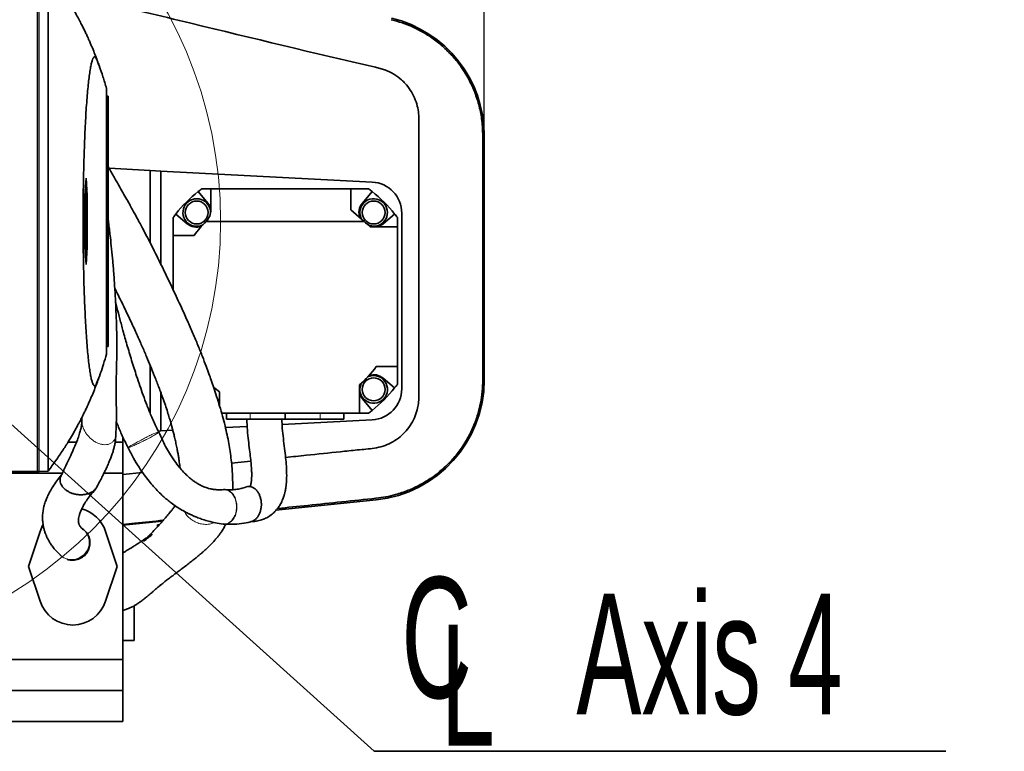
# Model space of a CAD drawing. Header units: millimetres. Extents: x 0 to 12115, y 0 to 8400.
# Tile 38 of 120: x 4711 to 5282, y 4796 to 5220. Entities that reach past the tile are written whole.
import ezdxf

# ---------------------------------------------------------------- set-up
doc = ezdxf.new("R2010")
doc.units = ezdxf.units.MM
doc.header["$LTSCALE"] = 20
doc.layers.add('SVART_TEXT', color=7, linetype='Continuous')
doc.styles.add('SLDTEXTSTYLE0', font='TXT', dxfattribs={"width": 0.605})
doc.dimstyles.new('SLDDIMSTYLE4', dxfattribs={"dimtxt": 70, "dimasz": 70, "dimexe": 0, "dimexo": 0.0625, "dimgap": 17.5, "dimtad": 1, "dimdec": 0, "dimrnd": 1e-09, "dimzin": 12, "dimdsep": 46, "dimtxsty": 'SLDTEXTSTYLE0', "dimsah": 1, "dimcen": 0.09, "dimadec": 0, "dimazin": 3, "dimtfac": 1, "dimtofl": 0, "dimtmove": 0, "dimatfit": 3, "dimfxl": 1, "dimfrac": 2, "dimtolj": 1, "dimtzin": 12, "dimarcsym": 0})
doc.dimstyles.new('SLDDIMSTYLE6', dxfattribs={"dimtxt": 0.18, "dimasz": 70, "dimexe": 0, "dimexo": 0.0625, "dimgap": 0, "dimtad": 0, "dimtih": 1, "dimtoh": 1, "dimdec": 0, "dimrnd": 1e-09, "dimzin": 0, "dimdsep": 46, "dimtxsty": 'Standard', "dimsah": 1, "dimcen": 0.09, "dimadec": 0, "dimazin": 0, "dimtfac": 70, "dimtdec": 0, "dimtofl": 0, "dimtmove": 0, "dimatfit": 3, "dimfxl": 1, "dimfrac": 2, "dimtolj": 1, "dimtzin": 0, "dimarcsym": 0})

# ---------------------------------------------------------------- blocks, each defined once
blk = doc.blocks.new('_D_20')
at = {"layer": 'SVART_TEXT'}
for p, q in [((4575.45, 5107.31), (4575.45, 5577.82)), ((4980.34, 5157.07), (4980.34, 5577.82)), ((4575.45, 5547.82), (4980.34, 5547.82))]:
    blk.add_line(p, q, dxfattribs=at)
for points in [[(4575.45, 5547.82), (4645.45, 5537.82), (4645.45, 5557.82)], [(4980.34, 5547.82), (4910.34, 5557.82), (4910.34, 5537.82)]]:
    blk.add_solid(points, dxfattribs=at)
at = {"layer": 'SVART_TEXT', "insert": (4697.69, 5638.06), "char_height": 70, "attachment_point": 1, "style": 'SLDTEXTSTYLE0'}
blk.add_mtext('405', dxfattribs=at)
blk = doc.blocks.new('SW_SYMBOL_MOD_CL')
at = {"layer": 'SVART_TEXT', "color": 0, "char_height": 15515, "attachment_point": 5, "style": 'SLDTEXTSTYLE0'}
for s, insert in [('C', (8000, 12000)), ('L', (12000, 6000))]:
    blk.add_mtext(s, dxfattribs=dict(at, insert=insert))
blk = doc.blocks.new('SW_NOTE_0_4')
at = {"layer": 'SVART_TEXT', "color": 0}
for p, q in [((0, 0), (331.11, 0)), ((331.11, 0), (0, 0)), ((0, 0), (331.11, 0)), ((331.11, 0), (0, 0)), ((0, 0), (331.11, 0)), ((331.11, 0), (0, 0))]:
    blk.add_line(p, q, dxfattribs=at)
at = {"layer": 'SVART_TEXT', "color": 0, "xscale": 0.004511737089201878, "yscale": 0.004511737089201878, "zscale": 0.004511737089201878}
blk.add_blockref('SW_SYMBOL_MOD_CL', (0.02, 11.29), dxfattribs=at)
at = {"layer": 'SVART_TEXT', "color": 0, "insert": (117.07, 91.41), "char_height": 70, "attachment_point": 1, "style": 'SLDTEXTSTYLE0'}
blk.add_mtext('Axis 4', dxfattribs=at)

msp = doc.modelspace()

# ---------------------------------------------------------------- linework, layer by layer
at = {"color": 7, "linetype": 'Continuous', "lineweight": 35}
for p, q in [((4721.448661, 4958.314297), (4721.448661, 5248.314297)), ((4761.448661, 5180.314297), (4761.448661, 5026.314297)), ((4761.448661, 5175.814297), (4762.448661, 5175.814297)), ((4762.448661, 5175.814297), (4762.448661, 5030.814297)), ((4980.343918, 5011.381097), (4980.343918, 5153.070158)), ((4786.771293, 5132.780572), (4763.006553, 5134.026029)), ((4786.771293, 5090.771991), (4786.771293, 5132.780572)), ((4786.771293, 5132.780572), (4793.015263, 5132.45334)), ((4793.015263, 5132.45334), (4793.015263, 5078.266741)), ((4793.015263, 5132.45334), (4915.457311, 5126.036424)), ((4749.581731, 5128.314297), (4748.884166, 5118.314297)), ((4750.279296, 5118.314297), (4749.581731, 5128.314297)), ((4748.884166, 5118.314297), (4748.884166, 5088.314297)), ((4749.542957, 5120.950209), (4749.079509, 5121.11465)), ((4749.631534, 5120.950209), (4749.082341, 5121.155252)), ((4749.631534, 5120.950209), (4749.542957, 5120.950209)), ((4749.542957, 5120.950209), (4749.542957, 5111.678385)), ((4749.631534, 5111.678385), (4749.631534, 5120.950209)), ((4749.631534, 5118.21928), (4750.279296, 5118.314297)), ((4750.279296, 5088.314297), (4750.279296, 5118.314297)), ((4820.261399, 5113.871391), (4814.639251, 5120.571607)), ((4822.015263, 5122.142454), (4816.683079, 5122.142454)), ((4822.015263, 5110.208451), (4822.015263, 5122.142454)), ((4822.015263, 5122.142454), (4903.015263, 5122.142454)), ((4903.015263, 5122.142454), (4903.015263, 5109.877642)), ((4913.347447, 5122.142454), (4903.015263, 5122.142454)), ((4915.391276, 5120.571607), (4909.769127, 5113.871391)), ((4749.542957, 5111.678385), (4748.884166, 5111.444632)), ((4749.631534, 5111.678385), (4748.884166, 5111.399352)), ((4749.25318, 5106.626841), (4749.25318, 5111.537125)), ((4749.542957, 5111.678385), (4749.631534, 5111.678385)), ((4801.586111, 5107.518467), (4808.286327, 5101.896318)), ((4910.76321, 5103.142454), (4903.015263, 5109.877642)), ((4921.7442, 5101.896318), (4928.444416, 5107.518467)), ((4932.515263, 5108.061092), (4932.515263, 5006.223817)), ((4749.295435, 5105.98917), (4748.884166, 5106.142719)), ((4749.205045, 5105.98917), (4748.884166, 5106.103024)), ((4749.205045, 5101.522627), (4748.884166, 5101.42499)), ((4749.205045, 5101.522627), (4749.205045, 5105.98917)), ((4749.205045, 5105.98917), (4749.295435, 5105.98917)), ((4749.583358, 5100.688267), (4749.205045, 5101.522627)), ((4749.295435, 5105.98917), (4749.295435, 5102.317844)), ((4749.52194, 5105.473998), (4749.295435, 5105.533646)), ((4749.465971, 5103.665193), (4749.295435, 5103.664345)), ((4749.295435, 5102.317844), (4749.522649, 5101.816446)), ((4749.911706, 5103.369303), (4749.545564, 5103.371397)), ((4749.597499, 5101.698666), (4749.583358, 5100.688267)), ((4749.795975, 5101.68523), (4749.594609, 5101.742975)), ((4749.809395, 5100.530952), (4749.795975, 5101.68523)), ((4800.015263, 5105.474638), (4800.015263, 5095.142454)), ((4910.76321, 5103.142454), (4819.091413, 5103.142454)), ((4910.76321, 5103.142454), (4914.214315, 5100.142454)), ((4910.873835, 5103.142454), (4910.76321, 5103.142454)), ((4930.015263, 5100.142454), (4930.015263, 5105.474638)), ((4749.583358, 5100.688267), (4748.884166, 5100.393793)), ((4749.25318, 5095.091469), (4749.25318, 5100.30511)), ((4930.015263, 5100.142454), (4914.214315, 5100.142454)), ((4930.015263, 5019.142454), (4930.015263, 5100.142454)), ((4749.631534, 5094.950209), (4748.884166, 5095.229242)), ((4749.542957, 5094.950209), (4748.884166, 5095.183962)), ((4749.542957, 5090.950209), (4748.884166, 5091.183962)), ((4749.263931, 5090.950209), (4748.884166, 5091.084957)), ((4749.263931, 5090.950209), (4749.263931, 5089.678385)), ((4749.542957, 5090.950209), (4749.263931, 5090.950209)), ((4749.542957, 5094.950209), (4749.542957, 5090.950209)), ((4749.631534, 5094.950209), (4749.542957, 5094.950209)), ((4749.631534, 5090.950209), (4749.631534, 5094.950209)), ((4749.91056, 5090.950209), (4749.631534, 5091.054384)), ((4749.91056, 5090.950209), (4749.631534, 5090.950209)), ((4749.91056, 5089.678385), (4749.91056, 5090.950209)), ((4800.015263, 5095.142454), (4800.015263, 5063.748195)), ((4812.280076, 5095.142454), (4800.015263, 5095.142454)), ((4749.263931, 5089.678385), (4748.884166, 5089.543636)), ((4749.542957, 5089.678385), (4748.884166, 5089.444632)), ((4748.884166, 5088.314297), (4749.581731, 5078.314297)), ((4749.542957, 5085.678385), (4749.079509, 5085.513944)), ((4749.631534, 5085.678385), (4749.082341, 5085.473341)), ((4749.263931, 5089.678385), (4749.542957, 5089.678385)), ((4749.542957, 5089.678385), (4749.542957, 5085.678385)), ((4749.542957, 5085.678385), (4749.631534, 5085.678385)), ((4749.581731, 5078.314297), (4750.279296, 5088.314297)), ((4749.631534, 5089.678385), (4749.91056, 5089.678385)), ((4749.631534, 5085.678385), (4749.631534, 5089.678385)), ((4749.91056, 5089.678385), (4749.631534, 5089.574209)), ((4749.631534, 5088.409314), (4750.279296, 5088.314297)), ((4761.448661, 5030.814297), (4762.448661, 5030.814297)), ((4786.771293, 4992.056262), (4786.771293, 5019.770146)), ((4917.750451, 5019.142454), (4930.015263, 5019.142454)), ((4930.015263, 5008.81027), (4930.015263, 5019.142454)), ((4928.444416, 5006.766442), (4921.7442, 5012.38859)), ((4827.015263, 5004.407267), (4827.015263, 4996.232256)), ((4908.08126, 4992.142454), (4908.08126, 5008.456523)), ((4793.015263, 5003.828429), (4793.015263, 4981.831569)), ((4909.769127, 5000.413518), (4915.391276, 4993.713302)), ((4747.199504, 4989.674222), (4747.148157, 4987.981064)), ((4828.135239, 4992.142454), (4908.08126, 4992.142454)), ((4831.018091, 4992.142454), (4831.018091, 4988.64478)), ((4844.796635, 4988.64478), (4831.018091, 4988.64478)), ((4865.018091, 4988.64478), (4844.796635, 4988.64478)), ((4915.457311, 4988.248485), (4863.229826, 4985.511358)), ((4865.018091, 4988.64478), (4865.018091, 4992.142454)), ((4885.239547, 4988.64478), (4865.018091, 4988.64478)), ((4899.018091, 4988.64478), (4885.239547, 4988.64478)), ((4899.018091, 4988.64478), (4899.018091, 4992.142454)), ((4908.08126, 4992.142454), (4913.347447, 4992.142454)), ((4793.015263, 4981.831569), (4791.499956, 4981.752155)), ((4791.797771, 4981.011545), (4791.630804, 4981.304822)), ((4799.892065, 4982.191967), (4793.015263, 4981.831569)), ((4842.992479, 4984.450764), (4830.377226, 4983.789627)), ((4770.948661, 4978.398184), (4770.948661, 4975.314297)), ((4744.02713, 4975.314297), (4739.137523, 4975.314297)), ((4770.948661, 4975.314297), (4766.447244, 4975.314297)), ((4770.948661, 4975.314297), (4770.948661, 4957.314297)), ((4845.098367, 4964.334342), (4833.910817, 4963.165294)), ((4727.607212, 4958.529358), (4722.448661, 4958.349218)), ((4582.070761, 4957.314297), (4735.835044, 4957.314297)), ((4721.448661, 4958.314297), (4684.979646, 4958.314297)), ((4722.448661, 4958.349218), (4721.448661, 4958.314297)), ((4759.97504, 4957.314297), (4770.948661, 4957.314297)), ((4782.361911, 4957.778741), (4770.948661, 4956.586161)), ((4770.948661, 4957.314297), (4770.948661, 4849.314297)), ((4859.659939, 4935.798402), (4917.712468, 4941.864308)), ((4770.948661, 4927.184033), (4793.96534, 4929.573177)), ((4791.951643, 4927.314297), (4790.948661, 4927.314297)), ((4790.948661, 4926.211935), (4790.948661, 4927.314297)), ((4829.404475, 4927.870274), (4829.042474, 4927.842265)), ((4829.158969, 4927.877596), (4829.39987, 4927.849775)), ((4722.943767, 4923.538078), (4716.325041, 4903.316622)), ((4767.577936, 4903.316622), (4760.95921, 4923.538078)), ((4734.776613, 4909.774792), (4734.671617, 4909.882425)), ((4735.030465, 4909.538976), (4735.134482, 4909.437378)), ((4716.325041, 4903.316622), (4722.943767, 4883.095166)), ((4760.95921, 4883.095166), (4767.577936, 4903.316622)), ((4777.451489, 4860.316622), (4777.451489, 4880.457187)), ((4770.948661, 4860.316622), (4777.451489, 4860.316622)), ((4522.448661, 4849.314297), (4770.948661, 4849.314297)), ((4770.948661, 4849.314297), (4770.948661, 4831.314297)), ((4770.948661, 4831.314297), (4534.448661, 4831.314297)), ((4770.948661, 4831.314297), (4770.948661, 4813.314297)), ((4522.448661, 4813.314297), (4770.948661, 4813.314297))]:
    msp.add_line(p, q, dxfattribs=at)
at = {"color": 8, "linetype": 'Continuous', "lineweight": 18}
for p, q in [((4722.448661, 4958.349218), (4722.448661, 5248.279376)), ((4980.343918, 5153.070158), (4979.514882, 5153.070158)), ((4980.343918, 5011.381097), (4979.524092, 5011.381097)), ((4844.796635, 4988.64478), (4844.796635, 4992.142454)), ((4885.239547, 4988.64478), (4885.239547, 4992.142454)), ((4917.712468, 4941.864308), (4917.61878, 4942.760935))]:
    msp.add_line(p, q, dxfattribs=at)
at = {"color": 7, "linetype": 'Continuous', "lineweight": 35, "flags": 128}
for points in [[(4749.720548, 5106.456622), (4749.290969, 5106.612966), (4748.884166, 5106.76102)], [(4724.628137, 4927.311695), (4723.992493, 4926.11858), (4722.943767, 4923.538078)]]:
    msp.add_lwpolyline(points, dxfattribs=at)
at = {"color": 8, "linetype": 'Continuous', "lineweight": 18, "flags": 128}
msp.add_lwpolyline([(4735.166364, 4909.428445), (4735.665142, 4908.989901), (4736.654539, 4908.341571), (4738.207198, 4907.658019), (4739.928941, 4907.260221), (4743.135777, 4907.341777), (4746.045542, 4908.350489), (4748.506119, 4910.150578), (4750.374775, 4912.679038), (4751.360605, 4915.536243), (4751.436714, 4918.666097), (4750.503859, 4921.68266), (4750.135302, 4922.341951), (4750.135271, 4922.342002), (4750.135271, 4922.342002)], dxfattribs=at)
at = {"color": 7, "linetype": 'Continuous', "lineweight": 18}
msp.add_circle((4575.448661, 5103.314297), 252.145552, dxfattribs=at)
at = {"color": 7, "linetype": 'Continuous', "lineweight": 35}
for centre in [(4813.750022, 5108.407696), (4916.280505, 5108.407696), (4916.280505, 5005.877213)]:
    msp.add_circle(centre, 6.635, dxfattribs=at)
for centre, radius, start, end in [((4910.448661, 5153.070158), 69.895256, 0, 76.56114407), ((4914.515263, 5108.061092), 18, 0, 87), ((4865.015263, 5057.142454), 81, 128.45692396, 141.54307604), ((4865.015263, 5057.142454), 81, 126.63346142, 128.45692396), ((4865.015263, 5057.142454), 81, 51.54307604, 53.36653858), ((4865.015263, 5057.142454), 81, 38.45692396, 51.54307604), ((4813.750022, 5108.407696), 8, 355.89399322, 295.7659972), ((4813.750022, 5108.407696), 8.5, 13.49718983, 40), ((4916.280505, 5108.407696), 8.5, 140, 202.29613762), ((4916.280505, 5108.407696), 8, 265.20030695, 210.65433373), ((4865.015263, 5057.142454), 81, 141.54307604, 143.36653858), ((4812.015263, 5110.208451), 10, 314.96434928, 0), ((4865.015263, 5057.142454), 81, 36.63346142, 38.45692396), ((4813.750022, 5108.407696), 8.5, 230, 288.55145151), ((4865.015263, 5057.142454), 65, 134.95253602, 144.22417666), ((4918.015263, 5110.142454), 10, 224.427004, 270), ((4916.280505, 5108.407696), 8.5, 283.49718983, 310), ((4865.015263, 5057.142454), 65, 311.49493173, 324.22417666), ((4916.280505, 5005.877213), 8, 154.2340028, 115.7659972), ((4916.280505, 5005.877213), 8.5, 50, 108.55145151), ((4910.448661, 5011.381097), 69.895256, 275.96518716, 0), ((4865.015263, 5057.142454), 65, 230.33919601, 234.22417666), ((4865.015263, 5057.142454), 81, 308.45692396, 321.54307604), ((4914.515263, 5006.223817), 18, 273, 0), ((4865.015263, 5057.142454), 81, 321.54307604, 323.36653858), ((4916.280505, 5005.877213), 8.5, 195.28704494, 220), ((4865.015263, 5057.142454), 81, 306.63346142, 308.45692396), ((4741.951489, 4917.316622), 20, 18.12389403, 75.03421509), ((4741.951489, 4889.316622), 20, 198.12389403, 341.87610597)]:
    msp.add_arc(centre, radius, start, end, dxfattribs=at)
for points, knots in [([(4727.607212, 4958.529358), (4727.606997, 4958.598196), (4727.606565, 4958.735872), (4727.606788, 4959.849827), (4727.606226, 4961.644666), (4727.605737, 4964.324939), (4727.60601, 4967.99502), (4727.605594, 4972.820689), (4727.606532, 4978.629869), (4727.606412, 4985.337731), (4727.607418, 4992.820418), (4727.608448, 5001.069733), (4727.608391, 5010.133191), (4727.610544, 5019.868186), (4727.610171, 5030.103187), (4727.611176, 5040.84602), (4727.612042, 5052.141477), (4727.611925, 5063.805764), (4727.61339, 5075.639244), (4727.612906, 5087.664765), (4727.613339, 5099.919133), (4727.613035, 5112.198046), (4727.613579, 5124.296079), (4727.613372, 5136.248631), (4727.61207, 5148.080431), (4727.612556, 5159.589499), (4727.610504, 5170.587867), (4727.610259, 5181.119418), (4727.609315, 5191.19422), (4727.607721, 5200.635679), (4727.607819, 5209.294329), (4727.606381, 5217.21776), (4727.606627, 5224.399928), (4727.60611, 5230.709408), (4727.605996, 5236.052667), (4727.60625, 5240.473634), (4727.606075, 5243.957811), (4727.606868, 5246.37158), (4727.606447, 5247.833124), (4727.606957, 5248.010344), (4727.607212, 5248.099235)], [0, 0, 0, 0, 0.0223307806, 0.0446615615, 0.0674475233, 0.090233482, 0.1166954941, 0.143157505, 0.1703882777, 0.1976190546, 0.2240815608, 0.2505440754, 0.2777754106, 0.3050067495, 0.331468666, 0.3579305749, 0.3851612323, 0.4123918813, 0.438854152, 0.4653164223, 0.4925474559, 0.5197784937, 0.546241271, 0.5727040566, 0.5999356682, 0.627167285, 0.6536295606, 0.68009183, 0.7073228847, 0.7345539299, 0.7610160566, 0.7874781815, 0.8147090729, 0.8419399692, 0.8684025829, 0.8948652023, 0.9220966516, 0.9493281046, 0.9745837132, 1, 1, 1, 1]), ([(4758.074732, 5191.050028), (4757.944657, 5191.430725), (4757.656152, 5192.275112), (4757.188556, 5193.606627), (4756.671727, 5195.048963), (4755.891069, 5197.177113), (4754.804619, 5200.029632), (4753.542379, 5203.15896), (4752.476426, 5205.682817), (4751.644691, 5207.597473), (4750.642007, 5209.828894), (4749.580527, 5212.108057), (4748.516388, 5214.323533), (4747.318975, 5216.735349), (4745.928833, 5219.439039), (4744.294393, 5222.495196), (4742.384808, 5225.911642), (4740.176376, 5229.679076), (4737.554101, 5233.925268), (4734.528587, 5238.539638), (4731.181908, 5243.357893), (4728.794405, 5246.525795), (4727.610204, 5248.097074)], [0, 0, 0, 0, 0.04248638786, 0.09423459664, 0.14607176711, 0.19785487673, 0.31875777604, 0.43647215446, 0.49428650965, 0.54854550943, 0.59571364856, 0.62712650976, 0.65590343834, 0.68292649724, 0.70921284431, 0.73907788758, 0.77163484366, 0.80877494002, 0.85054126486, 0.89909790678, 0.94995258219, 1, 1, 1, 1]), ([(4736.284682, 5235.813085), (4743.017361, 5234.203236), (4767.716068, 5228.297535), (4828.076168, 5213.968911), (4882.471918, 5200.501157), (4920.031724, 5191.935865), (4923.662271, 5190.81892), (4927.967414, 5188.758669), (4931.806699, 5185.927871), (4935.007052, 5182.782171), (4937.643602, 5179.411984), (4940.056781, 5174.975734), (4941.617477, 5170.386265), (4942.434839, 5165.781345), (4942.456686, 5159.824013), (4942.442668, 5149.34633), (4942.459466, 5117.062391), (4942.407686, 5076.618336), (4942.503596, 5034.735682), (4942.351305, 5013.696352), (4942.535474, 5002.609367), (4942.292955, 4997.711381), (4941.500601, 4993.655369), (4939.989911, 4989.282253), (4937.554967, 4984.855936), (4934.416854, 4980.903031), (4930.669815, 4977.52328), (4926.407965, 4974.825432), (4921.71492, 4972.836777), (4915.168086, 4971.415198), (4906.854269, 4970.867158), (4893.71111, 4969.367963), (4879.835267, 4967.972445), (4869.254526, 4966.860816), (4865.253566, 4966.440469)], [0, 0, 0, 0, 0.04288568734, 0.15732535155, 0.3844568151, 0.39026722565, 0.39609097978, 0.40797399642, 0.4196466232, 0.42546343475, 0.43574330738, 0.44601977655, 0.45659448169, 0.46562884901, 0.47484542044, 0.49341633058, 0.5305574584, 0.67472222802, 0.74388889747, 0.78992453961, 0.80500586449, 0.8125650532, 0.82024022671, 0.83051648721, 0.84109113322, 0.85136736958, 0.86163567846, 0.87220110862, 0.88247803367, 0.89305142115, 0.91355344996, 0.93405717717, 0.97506463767, 1, 1, 1, 1]), ([(4926.48084, 5220.164335), (4928.635715, 5219.588495), (4932.950556, 5218.435454), (4939.171849, 5215.923021), (4945.455241, 5212.707092), (4951.659846, 5208.623619), (4957.647517, 5203.650825), (4963.040943, 5198.045977), (4967.749371, 5191.86331), (4971.737367, 5185.203869), (4975.076416, 5177.905898), (4977.56807, 5170.003484), (4979.204148, 5161.60181), (4979.411438, 5155.91036), (4979.514882, 5153.070158)], [0, 0, 0, 0, 0.0726439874, 0.1454596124, 0.2181028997, 0.302293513, 0.3867539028, 0.470942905, 0.5548179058, 0.6389618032, 0.7228361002, 0.8151039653, 0.9077313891, 1, 1, 1, 1]), ([(4761.448661, 5180.314297), (4760.765964, 5182.645593), (4759.399986, 5187.310179), (4757.741172, 5192.056248), (4756.556038, 5195.191384), (4755.849257, 5197.030365), (4755.278711, 5198.320239), (4754.771457, 5198.728803), (4754.331946, 5198.686469), (4753.852543, 5198.177776), (4753.335566, 5197.067297), (4752.785513, 5195.199158), (4752.242531, 5192.647368), (4751.717814, 5189.451441), (4751.215635, 5185.64676), (4750.739563, 5181.279605), (4750.285922, 5176.301114), (4749.86443, 5170.796558), (4749.478157, 5164.821471), (4749.129925, 5158.429935), (4748.817351, 5151.56326), (4748.548649, 5144.375743), (4748.325458, 5136.937146), (4748.148, 5129.320319), (4748.014941, 5121.428117), (4747.930568, 5113.4479), (4747.894207, 5105.453689), (4747.904932, 5097.514386), (4747.96319, 5089.530087), (4748.068342, 5081.682282), (4748.218499, 5074.037328), (4748.410646, 5066.651833), (4748.647424, 5059.445211), (4748.926075, 5052.540689), (4749.243814, 5045.991621), (4749.597903, 5039.848639), (4749.990533, 5034.089278), (4750.416024, 5028.813316), (4750.870927, 5024.065976), (4751.351185, 5019.877855), (4751.859484, 5016.239674), (4752.387501, 5013.230005), (4752.930671, 5010.869262), (4753.484501, 5009.171354), (4754.052526, 5008.141435), (4754.578642, 5007.841764), (4755.057241, 5008.095217), (4755.484689, 5008.713396), (4756.479147, 5011.21683), (4757.902916, 5014.988359), (4759.750563, 5020.471614), (4760.882525, 5024.366381), (4761.448661, 5026.314297)], [0, 0, 0, 0, 0.0603061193, 0.1206637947, 0.1453390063, 0.1638673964, 0.1824096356, 0.194917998, 0.207482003, 0.2201581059, 0.236198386, 0.2523520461, 0.2686799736, 0.2852460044, 0.3012856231, 0.3174367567, 0.3337611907, 0.3503237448, 0.3663750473, 0.3825403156, 0.3988828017, 0.4154684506, 0.4313622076, 0.4473687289, 0.4635511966, 0.4799759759, 0.4956920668, 0.5115201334, 0.5275214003, 0.5437588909, 0.5593652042, 0.5750788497, 0.5909578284, 0.6070631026, 0.622840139, 0.6387257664, 0.6547787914, 0.6710597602, 0.6870140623, 0.7030785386, 0.7193130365, 0.7357806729, 0.7518508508, 0.7680339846, 0.7843935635, 0.8009960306, 0.8132207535, 0.825527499, 0.8378808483, 0.8999640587, 0.9499683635, 1, 1, 1, 1]), ([(4979.514882, 5153.070158), (4979.513955, 5146.451211), (4979.512102, 5133.213115), (4979.510593, 5106.737575), (4979.51143, 5076.503616), (4979.515522, 5047.700637), (4979.519775, 5026.946454), (4979.522653, 5016.569557), (4979.524092, 5011.381097)], [0, 0, 0, 0, 0.1401436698, 0.2802916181, 0.5605624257, 0.7802796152, 0.8901395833, 1, 1, 1, 1]), ([(4834.57052, 4947.739299), (4834.574652, 4947.823346), (4834.646606, 4949.28677), (4834.609254, 4952.134112), (4834.485611, 4956.155005), (4834.209277, 4960.371058), (4833.77438, 4964.88239), (4833.140996, 4969.712394), (4832.350795, 4974.545469), (4831.36872, 4979.56876), (4830.156169, 4984.884176), (4828.719618, 4990.401328), (4827.089963, 4996.053527), (4825.391301, 5001.527434), (4823.750873, 5006.534061), (4822.246356, 5010.935453), (4820.75976, 5015.13325), (4819.093613, 5019.677909), (4817.004825, 5025.13336), (4814.457897, 5031.464693), (4811.550318, 5038.368005), (4808.339917, 5045.694707), (4804.490778, 5054.199555), (4799.94884, 5063.934845), (4794.718967, 5074.87436), (4790.1605, 5084.120003), (4786.497834, 5091.328595), (4784.023624, 5096.104387), (4781.899973, 5100.131729), (4780.212386, 5103.286165), (4778.808382, 5105.882127), (4777.470476, 5108.333516), (4775.94636, 5111.100073), (4774.158307, 5114.313907), (4772.089146, 5118.002424), (4769.725326, 5122.190854), (4767.004803, 5126.993926), (4764.544325, 5131.330523), (4762.970018, 5134.090652), (4762.448661, 5135.004712)], [0, 0, 0, 0, 0.002091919, 0.0364245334, 0.0672064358, 0.0954920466, 0.1307258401, 0.1639153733, 0.1957340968, 0.2286375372, 0.2639277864, 0.3007143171, 0.3371993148, 0.3715501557, 0.4014157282, 0.4267596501, 0.4479377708, 0.4722791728, 0.5027572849, 0.5363157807, 0.5706253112, 0.605748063, 0.6417772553, 0.6898109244, 0.738595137, 0.7880306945, 0.8115174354, 0.8327397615, 0.8501703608, 0.8638175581, 0.8736877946, 0.8838870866, 0.8958117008, 0.9097804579, 0.9257947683, 0.9438549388, 0.9642691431, 0.9881671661, 1, 1, 1, 1]), ([(4749.735477, 5106.451309), (4749.567959, 5106.512278), (4749.284188, 5106.615557), (4749.000418, 5106.718832), (4748.884166, 5106.761141)], [0, 0, 0, 0, 0.590330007, 1, 1, 1, 1]), ([(4749.465971, 5103.665193), (4749.468185, 5103.985735), (4749.472462, 5104.604869), (4749.500774, 5105.18116), (4749.518767, 5105.430101), (4749.52194, 5105.473998)], [0, 0, 0, 0, 0.4692751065, 0.9064153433, 1, 1, 1, 1]), ([(4749.522649, 5101.816446), (4749.514388, 5102.00936), (4749.501997, 5102.298733), (4749.485184, 5102.682015), (4749.471535, 5103.058118), (4749.466914, 5103.402039), (4749.466092, 5103.631217), (4749.465971, 5103.665193)], [0, 0, 0, 0, 0.331604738, 0.4974105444, 0.6635857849, 0.9501250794, 1, 1, 1, 1]), ([(4749.52194, 5105.473998), (4749.546349, 5105.729482), (4749.594778, 5106.236388), (4749.666962, 5106.436058), (4749.708437, 5106.451975), (4749.720548, 5106.456622)], [0, 0, 0, 0, 0.4184131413, 0.83017362, 1, 1, 1, 1]), ([(4749.711607, 5105.145227), (4749.696439, 5105.136611), (4749.661857, 5105.116966), (4749.613936, 5104.903131), (4749.574642, 5104.477202), (4749.55147, 5103.960056), (4749.545687, 5103.540434), (4749.545489, 5103.330505), (4749.545463, 5103.303864)], [0, 0, 0, 0, 0.1937437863, 0.441722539, 0.626903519, 0.8128128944, 0.9762449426, 1, 1, 1, 1]), ([(4749.545463, 5103.303864), (4749.547271, 5103.064293), (4749.550956, 5102.576025), (4749.573847, 5102.04368), (4749.591721, 5101.782952), (4749.597499, 5101.698666)], [0, 0, 0, 0, 0.39463319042, 0.8043008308, 1, 1, 1, 1]), ([(4749.720548, 5106.456622), (4749.764446, 5106.38667), (4749.838779, 5106.26822), (4749.921657, 5105.588527), (4749.968693, 5104.856176), (4749.988719, 5104.121951), (4749.990423, 5103.628061), (4749.99118, 5103.408658)], [0, 0, 0, 0, 0.3428448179, 0.5805376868, 0.7302535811, 0.8801689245, 1, 1, 1, 1]), ([(4749.911706, 5103.369303), (4749.910138, 5103.567753), (4749.907124, 5103.949379), (4749.881839, 5104.460097), (4749.841986, 5104.890906), (4749.785846, 5105.129342), (4749.744506, 5105.149067), (4749.723796, 5105.15895)], [0, 0, 0, 0, 0.1639655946, 0.3153113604, 0.506051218, 0.7525375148, 1, 1, 1, 1]), ([(4749.795975, 5101.68523), (4749.81587, 5101.769638), (4749.851061, 5101.918944), (4749.886894, 5102.393579), (4749.907994, 5102.873392), (4749.910473, 5103.204545), (4749.911706, 5103.369303)], [0, 0, 0, 0, 0.3459287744, 0.6118997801, 0.806909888, 1, 1, 1, 1]), ([(4749.99118, 5103.408658), (4749.989607, 5103.094002), (4749.98656, 5102.484804), (4749.956642, 5101.668821), (4749.911121, 5101.041795), (4749.859144, 5100.687435), (4749.823796, 5100.576251), (4749.809395, 5100.530952)], [0, 0, 0, 0, 0.2207894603, 0.4274651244, 0.6338428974, 0.8508205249, 1, 1, 1, 1]), ([(4767.457409, 5035.204145), (4767.450547, 5035.531594), (4767.422118, 5036.88813), (4767.354547, 5039.583285), (4767.238287, 5043.596498), (4767.068329, 5048.447714), (4766.786239, 5055.137258), (4766.363838, 5063.110087), (4765.774547, 5071.881729), (4765.125531, 5079.851648), (4764.443119, 5087.076696), (4763.668465, 5094.244351), (4763.017108, 5099.784582), (4762.552813, 5103.143656), (4762.448661, 5103.897167)], [0, 0, 0, 0, 0.0146214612, 0.0605729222, 0.1198961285, 0.1926737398, 0.2749604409, 0.4143898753, 0.5419538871, 0.6574264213, 0.7606946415, 0.8551202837, 0.967500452, 1, 1, 1, 1]), ([(4749.809395, 5100.530952), (4749.639415, 5100.461451), (4749.331503, 5100.335553), (4749.02256, 5100.212899), (4748.884166, 5100.157955)], [0, 0, 0, 0, 0.5520418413, 1, 1, 1, 1]), ([(4766.252178, 5064.474004), (4766.7827, 5063.422949), (4768.749779, 5059.525829), (4771.934445, 5053.014032), (4775.673597, 5045.127617), (4779.006264, 5037.840163), (4781.977453, 5031.128067), (4784.612612, 5024.984907), (4786.925237, 5019.427077), (4788.793979, 5014.806174), (4790.281156, 5011.039109), (4791.538375, 5007.787485), (4792.810818, 5004.413902), (4794.184733, 5000.645593), (4795.55327, 4996.711713), (4796.803105, 4992.907245), (4797.837251, 4989.56522), (4798.659808, 4986.749063), (4799.301805, 4984.436272), (4799.875873, 4982.275755), (4800.458808, 4979.977714), (4801.092467, 4977.334473), (4801.738297, 4974.453042), (4802.319628, 4971.637358), (4802.806724, 4969.057411), (4803.195857, 4966.797545), (4803.515434, 4964.748884), (4803.773716, 4962.891466), (4803.959644, 4961.41204), (4804.049269, 4960.559483), (4804.080896, 4960.258628)], [0, 0, 0, 0, 0.0229414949, 0.0850629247, 0.1443204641, 0.2007601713, 0.2535066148, 0.3038279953, 0.351333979, 0.3944222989, 0.4249990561, 0.4528910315, 0.4841327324, 0.5212073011, 0.5635814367, 0.6034006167, 0.6395434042, 0.6708154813, 0.6961248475, 0.7173719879, 0.7431747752, 0.7734589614, 0.8081632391, 0.8455641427, 0.8777143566, 0.9078761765, 0.9360812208, 0.9623542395, 0.9867154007, 1, 1, 1, 1]), ([(4791.706099, 4981.355023), (4791.296309, 4982.131826), (4789.747044, 4985.068634), (4787.456274, 4990.299321), (4784.881956, 4996.606828), (4782.718079, 5002.42853), (4780.770061, 5007.977511), (4778.540115, 5014.651511), (4776.029569, 5022.569083), (4773.377942, 5031.408389), (4771.117084, 5039.476169), (4769.213488, 5046.679439), (4767.783627, 5052.296596), (4766.953038, 5055.645279), (4766.67848, 5056.75221)], [0, 0, 0, 0, 0.0364921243, 0.1379633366, 0.2279748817, 0.3055388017, 0.3790647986, 0.4534788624, 0.5719591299, 0.6884917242, 0.791065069, 0.8761783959, 0.9590698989, 1, 1, 1, 1]), ([(4767.449079, 5035.203512), (4767.453827, 5035.124201), (4767.576466, 5033.075389), (4767.477791, 5029.075429), (4767.397968, 5022.928764), (4767.202219, 5016.565565), (4767.068601, 5010.014077), (4767.039, 5003.615756), (4767.109225, 4998.20727), (4767.205544, 4994.00819), (4767.23657, 4991.503084), (4767.248914, 4990.144157), (4767.224298, 4989.770397), (4767.222562, 4989.744052)], [0, 0, 0, 0, 0.00470976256, 0.12166438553, 0.23901258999, 0.3754446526, 0.51274823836, 0.6530305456, 0.7945152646, 0.8853036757, 0.95989301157, 0.99717295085, 1, 1, 1, 1]), ([(4727.609297, 4958.532172), (4729.120582, 4960.547433), (4732.138871, 4964.572247), (4736.209935, 4970.593238), (4739.564499, 4975.920578), (4742.181714, 4980.359983), (4744.204283, 4983.966156), (4745.904676, 4987.142547), (4747.318951, 4989.893205), (4748.516395, 4992.305071), (4749.580525, 4994.520533), (4750.642007, 4996.7997), (4751.64469, 4999.031118), (4752.476424, 5000.945777), (4753.547987, 5003.482879), (4754.819871, 5006.637497), (4756.180486, 5010.211687), (4757.161512, 5012.938195), (4757.760349, 5014.655756), (4757.969801, 5015.271173), (4758.036164, 5015.466162)], [0, 0, 0, 0, 0.064347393, 0.1285125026, 0.1863741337, 0.2260379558, 0.2606302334, 0.2920882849, 0.3184939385, 0.3456396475, 0.3745471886, 0.4061026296, 0.4534848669, 0.5079901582, 0.5660669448, 0.6855291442, 0.8082408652, 0.9321552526, 0.9785040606, 1, 1, 1, 1]), ([(4979.524092, 5011.381097), (4979.461493, 5009.145457), (4979.336144, 5004.668823), (4978.324563, 4998.018728), (4976.644113, 4991.162837), (4974.108518, 4984.200459), (4970.671648, 4977.258465), (4966.488703, 4970.742258), (4961.590379, 4964.752645), (4956.065411, 4959.34558), (4949.97536, 4954.579838), (4943.378813, 4950.543016), (4936.377113, 4947.255378), (4929.655588, 4944.981221), (4923.379448, 4943.494502), (4919.539004, 4943.005458), (4917.61878, 4942.760935)], [0, 0, 0, 0, 0.0661784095, 0.1325152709, 0.1986932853, 0.2749110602, 0.3513723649, 0.4275898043, 0.5037033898, 0.5800593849, 0.6561741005, 0.7324119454, 0.8088915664, 0.8851308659, 0.9425653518, 1, 1, 1, 1]), ([(4747.148883, 4987.951018), (4747.133339, 4987.411143), (4747.100181, 4986.259522), (4746.908765, 4984.423793), (4746.446002, 4982.238245), (4745.656992, 4979.596466), (4744.511115, 4976.43747), (4743.009033, 4972.754826), (4741.175434, 4968.582845), (4739.05536, 4963.995638), (4736.988027, 4959.65932), (4735.634589, 4956.899495), (4735.075938, 4955.76034)], [0, 0, 0, 0, 0.0478087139, 0.1019819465, 0.1675977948, 0.2480647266, 0.3451792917, 0.4592898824, 0.5895248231, 0.7340333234, 0.8902186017, 1, 1, 1, 1]), ([(4766.849502, 4979.847978), (4766.939508, 4981.876423), (4767.083205, 4985.114915), (4767.178158, 4988.48495), (4767.213636, 4989.744147)], [0, 0, 0, 0, 0.62635491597, 1, 1, 1, 1]), ([(4767.136374, 4987.179284), (4767.148145, 4987.149334), (4768.006809, 4984.964624), (4769.944363, 4980.528166), (4772.185085, 4975.496103), (4773.655447, 4972.71432), (4773.979576, 4972.1011)], [0, 0, 0, 0, 0.0056869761, 0.4148424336, 0.8710069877, 1, 1, 1, 1]), ([(4842.809035, 4988.64478), (4842.872737, 4986.482844), (4842.995556, 4982.314549), (4843.663505, 4976.372796), (4844.328152, 4971.028768), (4844.90408, 4966.362397), (4845.314474, 4962.416622), (4845.548556, 4959.191886), (4845.626372, 4956.654047), (4845.591277, 4954.732449), (4845.49842, 4953.359138), (4845.373147, 4952.295362), (4845.219713, 4951.394858), (4845.016213, 4950.531365), (4844.747074, 4949.769381), (4844.687386, 4949.621605), (4844.757244, 4949.633672), (4844.796058, 4949.652896), (4844.650568, 4949.621659), (4844.251224, 4949.610393), (4844.024708, 4949.604002)], [0, 0, 0, 0, 0.1242165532, 0.2394942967, 0.3433274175, 0.4339037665, 0.510380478, 0.5729324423, 0.6225088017, 0.6605192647, 0.6885368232, 0.708015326, 0.7279098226, 0.7556435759, 0.7904766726, 0.8363610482, 0.8649403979, 0.8994544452, 0.942968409, 1, 1, 1, 1]), ([(4845.073084, 4929.214829), (4846.129792, 4929.265891), (4848.269313, 4929.369274), (4851.130675, 4930.116696), (4853.790923, 4931.177278), (4856.248892, 4932.595458), (4858.556619, 4934.466422), (4860.434039, 4936.550665), (4861.925093, 4938.716976), (4863.120119, 4940.954675), (4864.003627, 4943.172978), (4864.606407, 4945.151844), (4865.073276, 4947.084802), (4865.507102, 4949.573414), (4865.840316, 4952.998802), (4865.908135, 4957.05971), (4865.708903, 4961.597826), (4865.276902, 4966.469523), (4864.647791, 4971.817334), (4863.940196, 4977.476217), (4863.283155, 4983.119517), (4863.139272, 4986.859581), (4863.070594, 4988.64478)], [0, 0, 0, 0, 0.0488014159, 0.0988084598, 0.1364486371, 0.1800968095, 0.2258390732, 0.2687248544, 0.3027470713, 0.3409967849, 0.3796923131, 0.4053554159, 0.4293223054, 0.4652176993, 0.5138050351, 0.5740460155, 0.6327263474, 0.6988473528, 0.771752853, 0.8495578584, 0.9281912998, 1, 1, 1, 1]), ([(4755.835478, 4949.292896), (4756.041037, 4949.673356), (4756.814609, 4951.105126), (4758.039045, 4953.45444), (4759.417205, 4956.164474), (4760.514778, 4958.401383), (4761.37004, 4960.205821), (4762.05316, 4961.696556), (4762.738285, 4963.243261), (4763.527306, 4965.112349), (4764.407573, 4967.375467), (4765.202607, 4969.693711), (4765.864916, 4972.009817), (4766.366254, 4974.490711), (4766.72276, 4977.105417), (4766.810101, 4978.819914), (4766.858621, 4979.772361)], [0, 0, 0, 0, 0.04426459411, 0.1665792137, 0.26783916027, 0.34996785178, 0.41501038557, 0.46490918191, 0.5103214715, 0.57527209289, 0.6504183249, 0.72784620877, 0.79235596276, 0.84696610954, 0.91498567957, 1, 1, 1, 1]), ([(4829.32733, 4947.802573), (4828.26659, 4947.746652), (4826.340271, 4947.645098), (4823.708443, 4947.877287), (4821.596685, 4948.26665), (4819.928816, 4948.720144), (4818.511025, 4949.205658), (4817.207548, 4949.73786), (4815.796567, 4950.408121), (4814.218978, 4951.27705), (4812.455173, 4952.408453), (4810.582589, 4953.796316), (4808.651862, 4955.431853), (4806.544652, 4957.456936), (4804.13181, 4960.102521), (4801.355349, 4963.629064), (4798.689408, 4967.601485), (4796.206254, 4971.863408), (4793.925115, 4976.246682), (4792.494737, 4979.468294), (4791.738834, 4981.1708)], [0, 0, 0, 0, 0.0816692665, 0.1483124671, 0.2015298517, 0.2425902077, 0.2760931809, 0.3096797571, 0.3417140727, 0.3808002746, 0.4243618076, 0.4687934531, 0.5142519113, 0.562407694, 0.6211761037, 0.6925375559, 0.7779409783, 0.8436946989, 0.9173982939, 1, 1, 1, 1]), ([(4773.943113, 4972.082701), (4775.00269, 4970.033719), (4777.005279, 4966.161167), (4780.15694, 4960.953845), (4783.145518, 4956.535155), (4785.960119, 4952.822292), (4788.742219, 4949.51638), (4791.434519, 4946.642985), (4794.060211, 4944.125748), (4796.495923, 4942.005944), (4799.13332, 4939.916805), (4802.007122, 4937.881078), (4804.949367, 4936.048214), (4807.172174, 4934.817563), (4808.857103, 4933.954677), (4810.323312, 4933.244862), (4812.230669, 4932.390456), (4814.599972, 4931.432901), (4817.456208, 4930.421994), (4820.826578, 4929.423591), (4824.742026, 4928.489356), (4827.534579, 4928.061299), (4829.025435, 4927.832774)], [0, 0, 0, 0, 0.0853748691, 0.1613574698, 0.2289311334, 0.2888710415, 0.3417622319, 0.3985859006, 0.445590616, 0.4878821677, 0.5291985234, 0.582960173, 0.6327757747, 0.6730083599, 0.6893680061, 0.7122354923, 0.7417703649, 0.7781938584, 0.8218011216, 0.8729737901, 0.9321847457, 1, 1, 1, 1]), ([(4735.280205, 4956.178492), (4734.385947, 4955.079587), (4732.56694, 4952.844307), (4730.340061, 4949.568323), (4728.535898, 4946.505858), (4727.209517, 4943.81553), (4726.161776, 4941.248861), (4725.337676, 4938.666107), (4724.741383, 4935.96277), (4724.43474, 4933.415601), (4724.379354, 4931.418611), (4724.436736, 4929.855659), (4724.558142, 4928.44153), (4724.807608, 4926.737107), (4725.221137, 4924.874192), (4725.742636, 4923.147366), (4726.216516, 4921.866553), (4726.594772, 4920.957018), (4726.956243, 4920.149716), (4727.46206, 4919.113242), (4728.219714, 4917.728431), (4729.296375, 4916.007778), (4730.774888, 4913.987202), (4732.674945, 4911.752844), (4734.22242, 4910.298428), (4735.030465, 4909.538976)], [0, 0, 0, 0, 0.0697026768, 0.1417820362, 0.205144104, 0.2604682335, 0.3082571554, 0.3631100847, 0.4164950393, 0.4678836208, 0.5101889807, 0.5326590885, 0.5584162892, 0.5912542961, 0.6311036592, 0.6676331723, 0.6958523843, 0.7113713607, 0.7263391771, 0.7495142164, 0.7814047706, 0.822390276, 0.8729266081, 0.9336460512, 1, 1, 1, 1]), ([(4739.42414, 4946.605507), (4738.89418, 4946.926309), (4737.831452, 4947.569612), (4736.539355, 4948.762718), (4735.509157, 4950.085041), (4734.813058, 4951.525329), (4734.489829, 4953.032717), (4734.543881, 4954.476793), (4734.938313, 4955.351658), (4735.114979, 4955.743509)], [0, 0, 0, 0, 0.1461979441, 0.2931704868, 0.4396063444, 0.5868130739, 0.7336922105, 0.8807209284, 1, 1, 1, 1]), ([(4755.789961, 4949.316233), (4755.691026, 4949.093622), (4755.378296, 4948.389959), (4754.385887, 4947.355858), (4752.908936, 4946.290927), (4751.132464, 4945.499295), (4749.178632, 4944.993473), (4747.132735, 4944.777252), (4745.06472, 4944.844226), (4743.053239, 4945.179735), (4741.132945, 4945.754675), (4739.994857, 4946.321341), (4739.42414, 4946.605507)], [0, 0, 0, 0, 0.04888876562, 0.15453532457, 0.26030972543, 0.36620417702, 0.47154191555, 0.577527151, 0.68277886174, 0.78874417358, 0.89406167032, 1, 1, 1, 1]), ([(4747.963926, 4924.739306), (4747.568193, 4925.060147), (4746.845447, 4925.646113), (4746.210674, 4926.381021), (4745.836047, 4926.963261), (4745.634735, 4927.387992), (4745.502797, 4927.744677), (4745.341747, 4928.32226), (4745.202761, 4929.282408), (4745.259964, 4930.806478), (4745.593979, 4932.572601), (4746.177578, 4934.470119), (4747.049084, 4936.54532), (4748.241053, 4938.838436), (4749.828273, 4941.415992), (4752.032575, 4944.525462), (4753.964619, 4946.822038), (4754.999427, 4948.052091)], [0, 0, 0, 0, 0.0797686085, 0.1456851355, 0.1979857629, 0.2364591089, 0.2689965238, 0.3019409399, 0.3815229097, 0.4667163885, 0.5347117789, 0.6039950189, 0.6755499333, 0.7387646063, 0.8133011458, 0.9000035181, 1, 1, 1, 1]), ([(4830.336924, 4947.724758), (4830.090466, 4947.764585), (4829.686434, 4947.829875), (4829.282019, 4947.765686), (4829.124295, 4947.740652)], [0, 0, 0, 0, 0.6099951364, 1, 1, 1, 1]), ([(4842.296971, 4949.29218), (4841.352292, 4948.97306), (4839.425051, 4948.322025), (4836.449194, 4947.811637), (4833.364458, 4947.589058), (4831.27738, 4947.727557), (4830.218169, 4947.797846)], [0, 0, 0, 0, 0.2365737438, 0.48263409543, 0.73743238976, 1, 1, 1, 1]), ([(4850.783899, 4935.794022), (4850.915283, 4936.432416), (4851.177622, 4937.70712), (4851.23169, 4939.709799), (4851.036285, 4941.682926), (4850.578256, 4943.571916), (4849.877429, 4945.301974), (4848.961126, 4946.818382), (4847.854867, 4948.05527), (4846.603133, 4948.970591), (4845.243952, 4949.521066), (4843.843817, 4949.647172), (4842.817592, 4949.536797), (4842.306412, 4949.275839), (4842.234707, 4949.239234)], [0, 0, 0, 0, 0.089828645, 0.179364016, 0.269097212, 0.358629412, 0.4482656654, 0.5377771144, 0.6273351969, 0.7168419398, 0.8063370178, 0.8959194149, 0.9854001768, 1, 1, 1, 1]), ([(4917.61878, 4942.760935), (4911.042334, 4942.083584), (4897.887778, 4940.72871), (4878.869484, 4938.755152), (4866.442341, 4937.470568), (4860.597279, 4936.866369)], [0, 0, 0, 0, 0.3461999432, 0.6924875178, 1, 1, 1, 1]), ([(4801.226203, 4938.483062), (4801.140975, 4938.361006), (4800.694504, 4937.72161), (4799.788786, 4936.549962), (4798.34762, 4934.724183), (4796.635705, 4932.652913), (4794.58678, 4930.264792), (4792.446651, 4927.84539), (4790.11857, 4925.287229), (4787.56216, 4922.560864), (4785.486069, 4920.414367), (4783.901565, 4918.830132), (4783.263951, 4918.194912), (4783.0533, 4917.953086), (4783.097311, 4917.95164), (4783.171854, 4917.996126), (4783.265726, 4918.063652), (4783.370116, 4918.142067), (4783.457308, 4918.20851), (4783.556222, 4918.284612), (4783.713358, 4918.406325), (4784.162958, 4918.757673), (4784.886158, 4919.329908), (4785.697486, 4919.973141), (4786.479664, 4920.592836), (4786.97911, 4920.990731), (4787.303869, 4921.257155), (4787.482035, 4921.407339), (4787.614072, 4921.522426), (4787.698219, 4921.59878), (4787.748227, 4921.645746), (4787.788006, 4921.684949), (4787.830686, 4921.73015), (4787.875967, 4921.796091), (4787.825132, 4921.801032), (4787.526394, 4921.660676), (4786.812438, 4921.221573), (4785.595961, 4920.422666), (4783.917523, 4919.298656), (4781.895033, 4917.953428), (4779.889768, 4916.645186), (4778.006323, 4915.436291), (4776.308375, 4914.362986), (4774.807491, 4913.427891), (4773.532218, 4912.643202), (4772.325468, 4911.910835), (4771.473151, 4911.397827), (4771.01315, 4911.127401), (4770.948661, 4911.089489)], [0, 0, 0, 0, 0.0103191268, 0.0540572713, 0.0889577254, 0.1484769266, 0.2038136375, 0.2571715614, 0.3181323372, 0.3826462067, 0.4550369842, 0.4828313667, 0.5054875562, 0.5228475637, 0.5296910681, 0.5324353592, 0.534480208, 0.5353303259, 0.5361390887, 0.5369777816, 0.5379112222, 0.5402334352, 0.5496208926, 0.563567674, 0.5727184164, 0.5792407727, 0.5815820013, 0.5833623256, 0.5846691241, 0.5852042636, 0.5857095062, 0.5862327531, 0.5868172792, 0.5882766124, 0.594458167, 0.6032915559, 0.6252406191, 0.6555938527, 0.6943824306, 0.7410042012, 0.7862215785, 0.8268987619, 0.8690467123, 0.9050231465, 0.9349601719, 0.9623651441, 0.9947238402, 1, 1, 1, 1]), ([(4850.783899, 4935.794022), (4850.600904, 4935.178763), (4850.235748, 4933.95105), (4849.377658, 4932.354245), (4848.338608, 4931.001327), (4847.122063, 4930.010319), (4846.171736, 4929.464156), (4845.634522, 4929.374583), (4845.561498, 4929.362407)], [0, 0, 0, 0, 0.1949084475, 0.3889282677, 0.5824577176, 0.7760072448, 0.9695522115, 1, 1, 1, 1]), ([(4794.350947, 4930.009278), (4788.879968, 4929.44315), (4781.0803, 4928.636054), (4773.278104, 4927.826403), (4770.948661, 4927.584671)], [0, 0, 0, 0, 0.7014374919, 1, 1, 1, 1]), ([(4747.297222, 4925.065678), (4747.762277, 4924.809424), (4748.24016, 4924.546101), (4748.631183, 4924.180599), (4748.641679, 4924.170788)], [0, 0, 0, 0, 0.9731584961, 1, 1, 1, 1]), ([(4751.815634, 4915.665887), (4751.863334, 4916.354847), (4751.988915, 4918.168677), (4751.193574, 4921.04972), (4749.583413, 4923.692726), (4748.008592, 4924.746491), (4747.374205, 4925.170982)], [0, 0, 0, 0, 0.1863288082, 0.4905492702, 0.7947771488, 1, 1, 1, 1]), ([(4770.948661, 4877.837481), (4771.146458, 4877.87853), (4772.017043, 4878.059204), (4773.53208, 4878.592771), (4775.186837, 4879.284778), (4776.382306, 4879.872657), (4777.24345, 4880.332782), (4778.050638, 4880.794941), (4778.863051, 4881.290779), (4780.064254, 4882.068241), (4781.619257, 4883.168222), (4783.46831, 4884.59739), (4785.213586, 4886.025899), (4786.652962, 4887.242938), (4787.898605, 4888.309578), (4789.194413, 4889.42058), (4790.61024, 4890.623137), (4792.031762, 4891.80656), (4793.410885, 4892.93007), (4794.925084, 4894.137004), (4796.767385, 4895.568902), (4798.771304, 4897.095006), (4800.773018, 4898.60716), (4802.545194, 4899.932497), (4804.797473, 4901.623681), (4807.303809, 4903.520551), (4809.77203, 4905.420574), (4811.94389, 4907.132944), (4813.815898, 4908.650385), (4815.369965, 4909.943951), (4816.784764, 4911.156028), (4818.091191, 4912.310115), (4819.435322, 4913.537081), (4820.90685, 4914.938851), (4822.48444, 4916.528138), (4823.969508, 4918.126262), (4825.289615, 4919.657501), (4826.405399, 4921.050306), (4827.520767, 4922.547799), (4828.722453, 4924.340563), (4829.769295, 4926.068872), (4830.385006, 4927.339155), (4830.610713, 4927.804817)], [0, 0, 0, 0, 0.00941430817, 0.04143642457, 0.06715766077, 0.08266166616, 0.09591154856, 0.10985186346, 0.1245307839, 0.13997264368, 0.17731425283, 0.2162958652, 0.25073928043, 0.27999307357, 0.30384963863, 0.3324168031, 0.36545198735, 0.39587178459, 0.42079833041, 0.45160355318, 0.48850717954, 0.52353571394, 0.55104328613, 0.58078058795, 0.61581929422, 0.65396006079, 0.6896316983, 0.72271831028, 0.74683711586, 0.76905824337, 0.7894300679, 0.80802671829, 0.82608293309, 0.84801400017, 0.86994050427, 0.89356648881, 0.91394507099, 0.93060668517, 0.94624293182, 0.96547023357, 0.98734203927, 1, 1, 1, 1]), ([(4829.415368, 4927.847583), (4831.028769, 4927.749011), (4834.471337, 4927.538687), (4839.638448, 4928.055679), (4843.420088, 4928.671698), (4845.325582, 4929.293975), (4845.559457, 4929.370351)], [0, 0, 0, 0, 0.300518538, 0.6412268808, 0.9559653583, 1, 1, 1, 1]), ([(4748.641679, 4924.170788), (4748.647616, 4924.165359), (4748.837962, 4923.991292), (4749.194935, 4923.644405), (4749.84058, 4922.909544), (4750.866602, 4921.443309), (4751.85301, 4918.942561), (4752.002601, 4915.632683), (4751.031279, 4912.358429), (4749.007305, 4909.578036), (4746.147859, 4907.613663), (4742.879153, 4906.771824), (4740.13795, 4906.794582), (4738.762295, 4907.441221), (4738.39183, 4907.615361)], [0, 0, 0, 0, 0.0008771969, 0.0281224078, 0.0552164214, 0.1083313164, 0.2242202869, 0.3445334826, 0.4639824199, 0.5900385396, 0.7120756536, 0.8334617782, 0.9551511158, 1, 1, 1, 1]), ([(4751.812549, 4915.608276), (4751.812873, 4915.610785), (4751.814652, 4915.624557), (4751.817636, 4915.647229), (4751.820076, 4915.66577)], [0, 0, 0, 0, 0.1821857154, 1, 1, 1, 1]), ([(4734.788826, 4909.761001), (4734.790483, 4909.759337), (4734.838192, 4909.711409), (4734.889293, 4909.669317), (4734.938619, 4909.628686)], [0, 0, 0, 0, 0.03472528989, 1, 1, 1, 1])]:
    msp.add_open_spline(points, degree=3, knots=knots, dxfattribs=at)
at = {"color": 8, "linetype": 'Continuous', "lineweight": 18}
for points, knots in [([(4747.163623, 4987.981142), (4747.167436, 4987.420779), (4747.175374, 4986.254569), (4747.755603, 4983.811158), (4748.916621, 4981.353605), (4750.573293, 4979.105931), (4752.049479, 4977.561834), (4753.718889, 4976.200269), (4755.553493, 4975.083475), (4757.507194, 4974.257593), (4759.510891, 4973.803112), (4761.466934, 4973.769959), (4763.257835, 4974.19095), (4764.759257, 4975.067762), (4765.898861, 4976.323715), (4766.590982, 4977.876481), (4766.882159, 4979.089751), (4766.845648, 4979.774697), (4766.841742, 4979.84797)], [0, 0, 0, 0, 0.0577631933, 0.1202149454, 0.2440636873, 0.3060741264, 0.3685451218, 0.4306570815, 0.4927979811, 0.5551738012, 0.6178197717, 0.6799981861, 0.7424327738, 0.8046714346, 0.8672097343, 0.9299007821, 0.9925010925, 1, 1, 1, 1]), ([(4791.631163, 4981.116853), (4791.632432, 4981.118663), (4791.667035, 4981.167962), (4791.704944, 4981.263345), (4791.647601, 4981.298963), (4791.627059, 4981.311723)], [0, 0, 0, 0, 0.0238635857, 0.6503094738, 1, 1, 1, 1]), ([(4773.935903, 4972.097348), (4773.936338, 4972.096326), (4773.959047, 4972.042904), (4774.141276, 4972.438198), (4775.440139, 4973.174413), (4777.459753, 4974.340924), (4780.007509, 4975.721575), (4782.64931, 4977.124029), (4784.840359, 4978.255189), (4786.495203, 4979.087287), (4787.881011, 4979.760893), (4789.144501, 4980.33654), (4790.259333, 4980.797655), (4790.973925, 4981.027149), (4791.401247, 4981.116656), (4791.560086, 4981.129249), (4791.627983, 4981.117408), (4791.631163, 4981.116853)], [0, 0, 0, 0, 0.002237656, 0.1168948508, 0.2322723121, 0.3377769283, 0.4375739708, 0.5356953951, 0.6113311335, 0.664810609, 0.7204184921, 0.7824661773, 0.8469228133, 0.9211733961, 0.9594868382, 0.9981029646, 1, 1, 1, 1]), ([(4791.631163, 4981.116854), (4791.629532, 4981.114709), (4791.553818, 4981.015164), (4791.285605, 4980.702553), (4790.511955, 4980.147658), (4789.445097, 4979.470868), (4787.88667, 4978.57561), (4785.794904, 4977.460774), (4783.154346, 4976.132639), (4780.544494, 4974.8623), (4777.945592, 4973.642466), (4775.783543, 4972.668021), (4774.589384, 4972.192317), (4774.051898, 4972.027762), (4773.97971, 4972.064288), (4773.943216, 4972.082753)], [0, 0, 0, 0, 0.0016430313, 0.0762723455, 0.153713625, 0.2156996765, 0.2798892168, 0.3875537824, 0.4623064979, 0.559537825, 0.6589256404, 0.7648067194, 0.8813043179, 0.9399957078, 1, 1, 1, 1]), ([(4791.766392, 4980.990729), (4791.750122, 4981.038227), (4791.73355, 4981.08661), (4791.633003, 4981.11631), (4791.631163, 4981.116854)], [0, 0, 0, 0, 0.9817043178, 1, 1, 1, 1]), ([(4828.94676, 4927.859763), (4829.690719, 4927.851422), (4831.210543, 4927.834381), (4833.411141, 4929.145397), (4835.255166, 4931.350937), (4836.503052, 4934.338804), (4836.912711, 4937.423513), (4836.648655, 4940.48182), (4835.768701, 4943.310674), (4834.089056, 4945.836829), (4831.936209, 4947.372057), (4830.188379, 4947.990135), (4829.300509, 4947.750536), (4829.182865, 4947.718788)], [0, 0, 0, 0, 0.09613543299, 0.19639363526, 0.29789343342, 0.40107207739, 0.50536641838, 0.57912798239, 0.68031982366, 0.78176873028, 0.8830205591, 0.9845000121, 1, 1, 1, 1]), ([(4830.336608, 4947.707937), (4831.005127, 4947.611386), (4832.473059, 4947.399378), (4834.451203, 4945.784086), (4836.055513, 4943.31696), (4836.889593, 4940.491056), (4837.14095, 4937.44488), (4836.753902, 4934.362296), (4835.551275, 4931.361365), (4833.716962, 4929.139523), (4831.568265, 4927.851441), (4830.078442, 4927.864408), (4829.404475, 4927.870274)], [0, 0, 0, 0, 0.0884184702, 0.1941492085, 0.2999182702, 0.4055898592, 0.4828143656, 0.5918673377, 0.7000376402, 0.8068931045, 0.9126422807, 1, 1, 1, 1]), ([(4824.1885, 4928.672101), (4823.436182, 4928.399341), (4821.714302, 4927.775058), (4818.837822, 4927.556814), (4815.770838, 4927.936806), (4812.857782, 4928.988256), (4810.247924, 4930.63554), (4808.036042, 4932.734405), (4806.963961, 4934.423413), (4806.440609, 4935.247925)], [0, 0, 0, 0, 0.115794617, 0.2650269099, 0.4132601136, 0.5619059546, 0.710458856, 0.858656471, 1, 1, 1, 1]), ([(4748.641682, 4924.170791), (4748.632434, 4924.179217), (4748.406953, 4924.384677), (4748.141997, 4924.535559), (4747.887907, 4924.680253)], [0, 0, 0, 0, 0.04101222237, 1, 1, 1, 1]), ([(4750.135271, 4922.342002), (4750.135261, 4922.342019), (4749.729169, 4923.004912), (4749.209487, 4923.635467), (4748.648906, 4924.16398), (4748.641682, 4924.170791)], [0, 0, 0, 0, 0.0000251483, 0.987113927, 1, 1, 1, 1])]:
    msp.add_open_spline(points, degree=3, knots=knots, dxfattribs=at)

# ---------------------------------------------------------------- block references
at = {"layer": 'SVART_TEXT'}
msp.add_blockref('SW_NOTE_0_4', (4916.666667, 4796.111111), dxfattribs=at)

# ---------------------------------------------------------------- dimensions: what is measured, and where the dimension line sits
dim = msp.add_linear_dim(base=(4980.343918, 5547.822785), p1=(4575.448661, 5103.314297), p2=(4980.343918, 5153.070158), dimstyle='SLDDIMSTYLE4', dxfattribs=at)
dim.commit()
dim.dimension.update_dxf_attribs({"geometry": '_D_20', "text_midpoint": (4777.89629, 5547.822785), "dimtype": 160})

# ---------------------------------------------------------------- leaders
msp.add_leader([(4575.448661, 5103.314297), (4916.666667, 4796.111111)], dimstyle='SLDDIMSTYLE6', dxfattribs=at)

doc.saveas('drawing.dxf')
